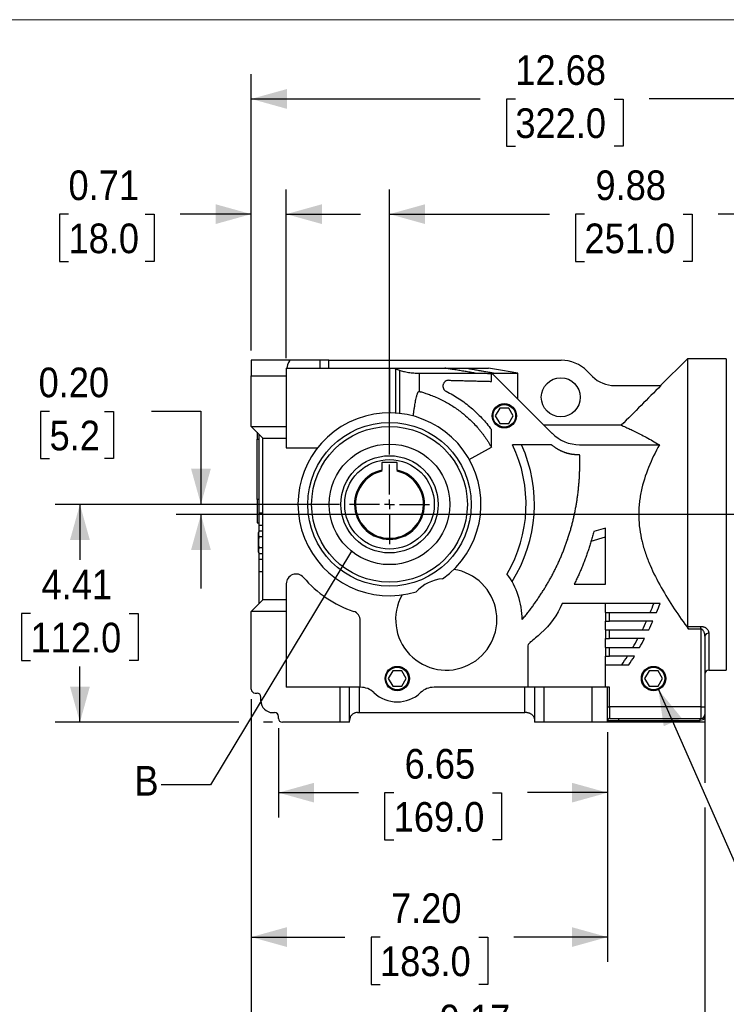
# Model space of a CAD drawing. Header units: inches. Extents: x 0 to 68, y 0 to 44.
# Tile 9 of 11: x 27.5 to 41.8, y 24.1 to 44. Entities that reach past the tile are written whole.
import ezdxf

# ---------------------------------------------------------------- set-up
doc = ezdxf.new("R2010")
doc.units = ezdxf.units.IN
doc.header["$LTSCALE"] = 4
doc.header["$MEASUREMENT"] = 0
doc.linetypes.add('SLD-Center', pattern=[0.75, 0.6, -0.05, 0.05, -0.05])
doc.linetypes.add('SLD-Solid', pattern=[0])
doc.layers.add('CENTER', color=40, linetype='SLD-Center')
doc.layers.add('SLD-DEFPOINTS', color=7, linetype='Continuous')
doc.layers.add('DIMENSIONS', color=140, linetype='SLD-Solid', lineweight=25)
doc.layers.add('TEXT', color=140, linetype='SLD-Solid', lineweight=25)
doc.styles.add('SLDTEXTSTYLE0', font='GOTHIC.TTF', dxfattribs={"width": 0.913})
doc.styles.get("Standard").update_dxf_attribs({"font": 'GOTHIC.TTF'})
doc.dimstyles.new('SLDDIMSTYLE1', dxfattribs={"dimtxt": 0.6, "dimasz": 0.72, "dimexe": 0, "dimexo": 0.0625, "dimgap": 0.15, "dimtad": 0, "dimtih": 1, "dimtoh": 1, "dimrnd": 1e-09, "dimzin": 12, "dimdsep": 46, "dimtxsty": 'SLDTEXTSTYLE0', "dimsah": 1, "dimcen": 0.09, "dimadec": 0, "dimazin": 3, "dimtfac": 1, "dimtofl": 0, "dimtmove": 0, "dimatfit": 3, "dimfxl": 0, "dimfrac": 2, "dimtolj": 1, "dimtzin": 12, "dimarcsym": 0})
doc.dimstyles.new('SLDDIMSTYLE3', dxfattribs={"dimtxt": 0.6, "dimasz": 0.72, "dimexe": 0, "dimexo": 0.0625, "dimgap": 0.15, "dimtad": 0, "dimtih": 1, "dimtoh": 1, "dimrnd": 1e-09, "dimzin": 0, "dimdsep": 46, "dimtxsty": 'SLDTEXTSTYLE0', "dimsah": 1, "dimcen": 0.09, "dimadec": 0, "dimazin": 0, "dimtfac": 1, "dimtmove": 0, "dimatfit": 0, "dimfxl": 0, "dimfrac": 2, "dimtolj": 1, "dimtzin": 12, "dimarcsym": 0})
doc.dimstyles.new('SLDDIMSTYLE4', dxfattribs={"dimtxt": 0.6, "dimasz": 0.72, "dimexe": 0, "dimexo": 0.0625, "dimgap": 0.15, "dimtad": 0, "dimtih": 1, "dimtoh": 1, "dimrnd": 1e-09, "dimzin": 4, "dimdsep": 46, "dimtxsty": 'SLDTEXTSTYLE0', "dimsah": 1, "dimcen": 0.09, "dimadec": 0, "dimazin": 1, "dimtfac": 1, "dimtofl": 0, "dimtmove": 0, "dimatfit": 3, "dimfxl": 0, "dimfrac": 2, "dimtolj": 1, "dimtzin": 12, "dimarcsym": 0})
doc.dimstyles.new('SLDDIMSTYLE5', dxfattribs={"dimtxt": 0.6, "dimasz": 0.72, "dimexe": 0, "dimexo": 0.0625, "dimgap": 0.15, "dimtad": 0, "dimtih": 1, "dimtoh": 1, "dimrnd": 1e-09, "dimdsep": 46, "dimtxsty": 'SLDTEXTSTYLE0', "dimsah": 1, "dimcen": 0.09, "dimadec": 0, "dimazin": 2, "dimtfac": 1, "dimtmove": 0, "dimatfit": 0, "dimfxl": 0, "dimfrac": 2, "dimtolj": 1, "dimtzin": 12, "dimarcsym": 0})
doc.dimstyles.new('SLDDIMSTYLE6', dxfattribs={"dimtxt": 0.6, "dimasz": 0.72, "dimexe": 0, "dimexo": 0.0625, "dimgap": 0.15, "dimtad": 0, "dimtih": 1, "dimtoh": 1, "dimrnd": 1e-09, "dimzin": 12, "dimdsep": 46, "dimtxsty": 'SLDTEXTSTYLE0', "dimsah": 1, "dimcen": 0, "dimadec": 0, "dimazin": 3, "dimtfac": 1, "dimtofl": 0, "dimtmove": 0, "dimatfit": 3, "dimfxl": 0, "dimfrac": 2, "dimtolj": 1, "dimtzin": 12, "dimarcsym": 0})
doc.dimstyles.new('SLDDIMSTYLE7', dxfattribs={"dimtxt": 0.18, "dimasz": 0.72, "dimexe": 0, "dimexo": 0.0625, "dimgap": 0, "dimtad": 0, "dimtih": 1, "dimtoh": 1, "dimdec": 0, "dimrnd": 1e-09, "dimzin": 0, "dimdsep": 46, "dimtxsty": 'Standard', "dimblk1": 'NONE', "dimblk2": 'NONE', "dimsah": 1, "dimcen": 0.09, "dimadec": 0, "dimazin": 0, "dimtfac": 0.72, "dimtdec": 0, "dimtofl": 0, "dimtmove": 0, "dimatfit": 3, "dimldrblk": 'NONE', "dimfxl": 0, "dimfrac": 2, "dimtolj": 1, "dimtzin": 0, "dimarcsym": 0})

# ---------------------------------------------------------------- blocks, each defined once
blk = doc.blocks.new('Block2')
at = {"color": 7, "linetype": 'SLD-Solid', "lineweight": 18}
blk.add_line((68, 44), (0, 44), dxfattribs=at)
blk = doc.blocks.new('_D_7')
at = {"layer": 'DIMENSIONS'}
for p, q in [((33.991, 34.197), (28.239, 34.197)), ((28.739, 34.197), (28.739, 33.072)), ((27.741, 31.988), (27.558, 31.988)), ((27.558, 31.988), (27.558, 31.036)), ((29.736, 31.988), (29.919, 31.988)), ((29.919, 31.988), (29.919, 31.036)), ((27.558, 31.036), (27.741, 31.036)), ((28.739, 29.788), (28.739, 30.914)), ((29.919, 31.036), (29.736, 31.036)), ((31.953, 29.788), (28.239, 29.788)), ((32.633, 29.788), (32.453, 29.788))]:
    blk.add_line(p, q, dxfattribs=at)
for points in [[(28.739, 34.197), (28.539, 33.477), (28.939, 33.477)], [(28.739, 29.788), (28.939, 30.508), (28.539, 30.508)]]:
    blk.add_solid(points, dxfattribs=at)
at = {"layer": 'DIMENSIONS', "char_height": 0.6, "attachment_point": 1, "style": 'SLDTEXTSTYLE0'}
for s, insert in [('4.41', (27.963, 32.876)), ('112.0', (27.741, 31.802))]:
    blk.add_mtext(s, dxfattribs=dict(at, insert=insert))
blk = doc.blocks.new('_D_8')
at = {"layer": 'DIMENSIONS'}
for p, q in [((28.125, 36.075), (27.942, 36.075)), ((27.942, 36.075), (27.942, 35.122)), ((29.233, 36.075), (29.416, 36.075)), ((29.416, 36.075), (29.416, 35.122)), ((30.186, 36.08), (31.186, 36.08)), ((31.186, 36.08), (31.186, 34.197)), ((27.942, 35.122), (28.125, 35.122)), ((29.416, 35.122), (29.233, 35.122)), ((33.991, 34.197), (30.686, 34.197)), ((43.129, 33.993), (30.686, 33.993)), ((31.186, 33.993), (31.186, 32.493))]:
    blk.add_line(p, q, dxfattribs=at)
for points in [[(31.186, 34.197), (31.386, 34.917), (30.986, 34.917)], [(31.186, 33.993), (30.986, 33.273), (31.386, 33.273)]]:
    blk.add_solid(points, dxfattribs=at)
at = {"layer": 'DIMENSIONS', "char_height": 0.6, "attachment_point": 1, "style": 'SLDTEXTSTYLE0'}
for s, insert in [('0.20', (27.903, 36.963)), ('5.2', (28.125, 35.889))]:
    blk.add_mtext(s, dxfattribs=dict(at, insert=insert))
blk = doc.blocks.new('_D_9')
at = {"layer": 'DIMENSIONS'}
for p, q in [((32.755, 29.667), (32.755, 27.865)), ((39.408, 29.588), (39.408, 27.865)), ((32.755, 28.365), (34.375, 28.365)), ((35.084, 28.361), (34.901, 28.361)), ((34.901, 28.361), (34.901, 27.408)), ((37.079, 28.361), (37.262, 28.361)), ((37.262, 28.361), (37.262, 27.408)), ((39.408, 28.365), (37.788, 28.365)), ((34.901, 27.408), (35.084, 27.408)), ((37.262, 27.408), (37.079, 27.408))]:
    blk.add_line(p, q, dxfattribs=at)
for points in [[(32.755, 28.365), (33.475, 28.165), (33.475, 28.565)], [(39.408, 28.365), (38.688, 28.565), (38.688, 28.165)]]:
    blk.add_solid(points, dxfattribs=at)
at = {"layer": 'DIMENSIONS', "char_height": 0.6, "attachment_point": 1, "style": 'SLDTEXTSTYLE0'}
for s, insert in [('6.65', (35.305, 29.249)), ('169.0', (35.084, 28.175))]:
    blk.add_mtext(s, dxfattribs=dict(at, insert=insert))
blk = doc.blocks.new('_D_10')
at = {"layer": 'DIMENSIONS'}
for p, q in [((32.203, 30.257), (32.203, 24.944)), ((39.408, 29.588), (39.408, 24.944)), ((32.203, 25.444), (34.099, 25.444)), ((34.808, 25.44), (34.625, 25.44)), ((34.625, 25.44), (34.625, 24.487)), ((36.803, 25.44), (36.986, 25.44)), ((36.986, 25.44), (36.986, 24.487)), ((39.408, 25.444), (37.512, 25.444)), ((34.625, 24.487), (34.808, 24.487)), ((36.986, 24.487), (36.803, 24.487))]:
    blk.add_line(p, q, dxfattribs=at)
for points in [[(32.203, 25.444), (32.923, 25.244), (32.923, 25.644)], [(39.408, 25.444), (38.688, 25.644), (38.688, 25.244)]]:
    blk.add_solid(points, dxfattribs=at)
at = {"layer": 'DIMENSIONS', "char_height": 0.6, "attachment_point": 1, "style": 'SLDTEXTSTYLE0'}
for s, insert in [('7.20', (35.03, 26.328)), ('183.0', (34.808, 25.254))]:
    blk.add_mtext(s, dxfattribs=dict(at, insert=insert))
blk = doc.blocks.new('_D_11')
at = {"layer": 'DIMENSIONS'}
for p, q in [((32.203, 30.257), (32.203, 22.693)), ((41.377, 29.903), (41.377, 28.566)), ((41.377, 28.066), (41.377, 22.693)), ((32.203, 23.193), (35.083, 23.193)), ((35.792, 23.189), (35.61, 23.189)), ((35.61, 23.189), (35.61, 22.236)), ((37.787, 23.189), (37.97, 23.189)), ((37.97, 23.189), (37.97, 22.236)), ((41.377, 23.193), (38.496, 23.193)), ((35.61, 22.236), (35.792, 22.236)), ((37.97, 22.236), (37.787, 22.236))]:
    blk.add_line(p, q, dxfattribs=at)
for points in [[(32.203, 23.193), (32.923, 22.993), (32.923, 23.393)], [(41.377, 23.193), (40.657, 23.393), (40.657, 22.993)]]:
    blk.add_solid(points, dxfattribs=at)
at = {"layer": 'DIMENSIONS', "char_height": 0.6, "attachment_point": 1, "style": 'SLDTEXTSTYLE0'}
for s, insert in [('9.17', (36.014, 24.077)), ('233.0', (35.792, 23.003))]:
    blk.add_mtext(s, dxfattribs=dict(at, insert=insert))
blk = doc.blocks.new('_D_13')
at = {"layer": 'DIMENSIONS'}
for p, q in [((34.999, 35.205), (34.999, 40.567)), ((44.881, 38.502), (44.881, 40.567)), ((34.999, 40.067), (38.233, 40.067)), ((38.942, 40.063), (38.759, 40.063)), ((38.759, 40.063), (38.759, 39.11)), ((40.937, 40.063), (41.12, 40.063)), ((41.12, 40.063), (41.12, 39.11)), ((44.881, 40.067), (41.646, 40.067)), ((38.759, 39.11), (38.942, 39.11)), ((41.12, 39.11), (40.937, 39.11))]:
    blk.add_line(p, q, dxfattribs=at)
for points in [[(34.999, 40.067), (35.719, 39.867), (35.719, 40.267)], [(44.881, 40.067), (44.161, 40.267), (44.161, 39.867)]]:
    blk.add_solid(points, dxfattribs=at)
at = {"layer": 'DIMENSIONS', "char_height": 0.6, "attachment_point": 1, "style": 'SLDTEXTSTYLE0'}
for s, insert in [('9.88', (39.164, 40.951)), ('251.0', (38.942, 39.877))]:
    blk.add_mtext(s, dxfattribs=dict(at, insert=insert))
blk = doc.blocks.new('_D_14')
at = {"layer": 'DIMENSIONS'}
for p, q in [((32.203, 37.311), (32.203, 42.897)), ((44.881, 38.693), (44.881, 42.897)), ((32.203, 42.397), (36.835, 42.397)), ((37.544, 42.393), (37.362, 42.393)), ((37.362, 42.393), (37.362, 41.44)), ((39.539, 42.393), (39.722, 42.393)), ((39.722, 42.393), (39.722, 41.44)), ((44.881, 42.397), (40.248, 42.397)), ((37.362, 41.44), (37.544, 41.44)), ((39.722, 41.44), (39.539, 41.44))]:
    blk.add_line(p, q, dxfattribs=at)
for points in [[(32.203, 42.397), (32.923, 42.197), (32.923, 42.597)], [(44.881, 42.397), (44.161, 42.597), (44.161, 42.197)]]:
    blk.add_solid(points, dxfattribs=at)
at = {"layer": 'DIMENSIONS', "char_height": 0.6, "attachment_point": 1, "style": 'SLDTEXTSTYLE0'}
for s, insert in [('12.68', (37.544, 43.281)), ('322.0', (37.544, 42.207))]:
    blk.add_mtext(s, dxfattribs=dict(at, insert=insert))
blk = doc.blocks.new('_D_15')
at = {"layer": 'DIMENSIONS'}
for p, q in [((32.203, 37.311), (32.203, 40.567)), ((32.912, 37.153), (32.912, 40.567)), ((28.508, 40.063), (28.325, 40.063)), ((28.325, 40.063), (28.325, 39.11)), ((30.059, 40.063), (30.242, 40.063)), ((30.242, 40.063), (30.242, 39.11)), ((32.203, 40.067), (30.768, 40.067)), ((32.912, 40.067), (34.412, 40.067)), ((28.325, 39.11), (28.508, 39.11)), ((30.242, 39.11), (30.059, 39.11))]:
    blk.add_line(p, q, dxfattribs=at)
for points in [[(32.203, 40.067), (31.483, 40.267), (31.483, 39.867)], [(32.912, 40.067), (33.632, 39.867), (33.632, 40.267)]]:
    blk.add_solid(points, dxfattribs=at)
at = {"layer": 'DIMENSIONS', "char_height": 0.6, "attachment_point": 1, "style": 'SLDTEXTSTYLE0'}
for s, insert in [('0.71', (28.508, 40.951)), ('18.0', (28.508, 39.877))]:
    blk.add_mtext(s, dxfattribs=dict(at, insert=insert))
blk = doc.blocks.new('_D_17')
at = {"layer": 'DIMENSIONS'}
for p, q in [((40.437, 30.449), (42.641, 25.444)), ((42.641, 25.444), (43.516, 25.444))]:
    blk.add_line(p, q, dxfattribs=at)
blk.add_solid([(40.437, 30.449), (40.544, 29.709), (40.91, 29.87)], dxfattribs=at)
at = {"layer": 'DIMENSIONS', "char_height": 0.6, "attachment_point": 1, "style": 'SLDTEXTSTYLE0'}
for s, insert in [('PT1/4', (43.766, 26.211)), ('X9', (44.326, 25.258))]:
    blk.add_mtext(s, dxfattribs=dict(at, insert=insert))
blk = doc.blocks.new('SW_CENTERMARKSYMBOL_4')
at = {"layer": 'CENTER', "color": 0}
for p, q in [((0, 0.2), (0, 0.808)), ((-0.2, 0), (-0.808, 0)), ((0, 0), (-0.1, 0)), ((0, 0), (0, 0.1)), ((0, 0), (0, -0.1)), ((0, 0), (0.1, 0)), ((0.2, 0), (0.808, 0)), ((0, -0.2), (0, -0.808))]:
    blk.add_line(p, q, dxfattribs=at)
blk = doc.blocks.new('_NONE')

msp = doc.modelspace()

# ---------------------------------------------------------------- linework, layer by layer
for p, q in [((32.999, 37.111), (32.203, 37.111)), ((32.203, 37.111), (32.203, 36.796)), ((33.588, 37.111), (32.999, 37.111)), ((33.588, 37.111), (33.588, 36.953)), ((33.775, 37.111), (33.588, 37.111)), ((33.775, 36.953), (33.775, 37.111)), ((33.775, 37.111), (38.468, 37.111)), ((41.022, 37.142), (40.479, 36.599)), ((41.81, 37.142), (41.022, 37.142)), ((41.022, 37.142), (41.022, 31.728)), ((41.81, 37.142), (41.81, 33.993)), ((32.912, 36.953), (32.924, 36.953)), ((32.912, 36.953), (32.912, 36.796)), ((32.924, 36.953), (33.156, 36.953)), ((33.156, 36.953), (34.999, 36.953)), ((34.999, 36.953), (34.999, 36.048)), ((34.999, 36.953), (35.088, 36.953)), ((35.124, 36.044), (35.124, 36.938)), ((35.198, 36.911), (35.198, 36.037)), ((35.603, 36.481), (35.603, 36.851)), ((37.592, 36.329), (37.592, 36.849)), ((38.997, 36.892), (39.105, 36.783)), ((32.203, 35.772), (32.203, 36.796)), ((32.203, 36.796), (32.912, 36.796)), ((32.912, 36.796), (32.912, 35.772)), ((37.059, 36.684), (37.059, 36.841)), ((37.083, 36.837), (38.288, 35.633)), ((39.551, 36.599), (40.486, 36.599)), ((37.23, 36.145), (37.139, 35.988)), ((37.412, 36.145), (37.23, 36.145)), ((37.503, 35.988), (37.412, 36.145)), ((37.139, 35.988), (37.23, 35.831)), ((37.412, 35.831), (37.503, 35.988)), ((32.203, 35.772), (32.912, 35.772)), ((32.44, 35.536), (32.203, 35.772)), ((32.321, 35.654), (32.321, 35.516)), ((32.912, 35.772), (32.912, 35.536)), ((37.059, 35.352), (37.059, 35.71)), ((37.23, 35.831), (37.412, 35.831)), ((39.687, 35.796), (38.124, 35.796)), ((32.321, 35.516), (32.361, 35.516)), ((32.321, 34.296), (32.321, 35.516)), ((32.361, 34.021), (32.361, 35.615)), ((32.44, 35.536), (32.912, 35.536)), ((32.44, 32.268), (32.44, 35.536)), ((32.912, 35.536), (32.912, 35.339)), ((32.912, 35.339), (33.542, 35.339)), ((36.613, 35.102), (37.059, 35.352)), ((38.275, 35.402), (37.484, 35.402)), ((38.844, 35.402), (40.456, 35.402)), ((35.155, 35.041), (34.842, 35.041)), ((34.842, 35.041), (34.842, 34.888)), ((35.155, 34.888), (35.155, 35.041)), ((32.361, 34.296), (32.321, 34.296)), ((32.321, 34.296), (32.321, 33.823)), ((32.44, 34.021), (32.361, 34.021)), ((32.361, 33.771), (32.361, 34.021)), ((41.81, 33.993), (41.81, 30.843)), ((32.321, 33.823), (32.361, 33.823)), ((32.361, 33.655), (32.361, 33.771)), ((32.44, 33.771), (32.361, 33.771)), ((39.369, 33.715), (39.128, 33.645)), ((39.369, 32.583), (39.369, 33.715)), ((32.362, 33.657), (32.346, 33.623)), ((32.346, 33.623), (32.346, 33.236)), ((32.44, 33.657), (32.362, 33.657)), ((32.44, 33.541), (32.362, 33.541)), ((39.076, 33.454), (39.369, 33.539)), ((32.44, 33.314), (32.362, 33.314)), ((32.346, 33.236), (32.362, 33.202)), ((32.361, 33.089), (32.361, 33.205)), ((32.361, 32.839), (32.361, 33.089)), ((32.361, 33.089), (32.44, 33.089)), ((32.362, 33.202), (32.44, 33.202)), ((32.361, 32.19), (32.361, 32.839)), ((32.361, 32.839), (32.44, 32.839)), ((32.912, 32.591), (32.912, 32.268)), ((38.734, 32.583), (39.369, 32.583)), ((32.44, 32.268), (32.203, 32.032)), ((32.912, 32.268), (32.44, 32.268)), ((32.912, 32.268), (32.912, 32.032)), ((40.469, 32.19), (38.49, 32.19)), ((39.369, 32.012), (39.369, 32.19)), ((32.203, 30.457), (32.203, 32.032)), ((32.912, 32.032), (32.203, 32.032)), ((32.912, 32.032), (32.912, 30.497)), ((39.369, 32.012), (39.447, 32.012)), ((39.369, 32.012), (39.369, 31.835)), ((39.447, 31.835), (39.447, 32.012)), ((39.447, 32.012), (40.4, 32.012)), ((34.408, 30.497), (34.408, 31.845)), ((39.369, 31.835), (39.447, 31.835)), ((39.369, 31.658), (39.369, 31.835)), ((40.325, 31.835), (39.447, 31.835)), ((41.022, 31.728), (41.298, 31.728)), ((41.298, 31.672), (41.047, 31.672)), ((41.298, 31.672), (41.298, 31.728)), ((41.298, 31.672), (41.298, 30.103)), ((39.369, 31.658), (39.447, 31.658)), ((39.369, 31.658), (39.369, 31.481)), ((39.369, 31.481), (39.447, 31.481)), ((39.369, 31.304), (39.369, 31.481)), ((39.447, 31.481), (39.447, 31.658)), ((39.447, 31.658), (40.243, 31.658)), ((40.154, 31.481), (39.447, 31.481)), ((41.377, 31.529), (41.377, 30.103)), ((41.455, 31.589), (41.455, 30.843)), ((37.794, 31.31), (37.794, 30.497)), ((39.369, 31.304), (39.447, 31.304)), ((39.369, 31.304), (39.369, 31.127)), ((39.447, 31.127), (39.447, 31.304)), ((39.447, 31.304), (40.056, 31.304)), ((39.369, 31.127), (39.447, 31.127)), ((39.369, 30.949), (39.369, 31.127)), ((39.951, 31.127), (39.447, 31.127)), ((39.369, 30.497), (39.369, 30.949)), ((39.369, 30.949), (39.836, 30.949)), ((35.065, 30.831), (34.974, 30.674)), ((34.974, 30.674), (35.065, 30.516)), ((35.247, 30.831), (35.065, 30.831)), ((35.338, 30.674), (35.247, 30.831)), ((35.247, 30.516), (35.338, 30.674)), ((40.247, 30.831), (40.156, 30.674)), ((40.156, 30.674), (40.247, 30.516)), ((40.429, 30.831), (40.247, 30.831)), ((40.52, 30.674), (40.429, 30.831)), ((40.429, 30.516), (40.52, 30.674)), ((41.455, 30.843), (41.81, 30.843)), ((33.995, 30.497), (32.912, 30.497)), ((33.995, 30.497), (33.995, 29.788)), ((34.192, 30.497), (33.995, 30.497)), ((34.192, 29.788), (34.192, 30.497)), ((34.388, 30.497), (34.192, 30.497)), ((34.388, 30.497), (34.388, 29.985)), ((34.413, 30.497), (34.388, 30.497)), ((35.065, 30.516), (35.247, 30.516)), ((37.735, 30.497), (35.899, 30.497)), ((37.735, 29.985), (37.735, 30.497)), ((37.932, 30.497), (37.735, 30.497)), ((37.932, 30.497), (37.932, 29.788)), ((38.129, 30.497), (37.932, 30.497)), ((38.129, 29.788), (38.129, 30.497)), ((39.093, 30.497), (38.129, 30.497)), ((39.093, 30.497), (39.093, 29.788)), ((39.408, 30.497), (39.093, 30.497)), ((39.408, 29.788), (39.408, 30.497)), ((39.447, 30.497), (39.408, 30.497)), ((39.447, 30.103), (39.447, 30.497)), ((40.247, 30.516), (40.429, 30.516)), ((32.282, 30.379), (32.321, 30.379)), ((32.4, 30.221), (32.4, 30.3)), ((39.408, 30.103), (39.447, 30.103)), ((39.447, 30.103), (39.447, 29.867)), ((41.298, 30.103), (39.447, 30.103)), ((41.298, 30.103), (41.377, 30.103)), ((41.298, 30.103), (41.298, 29.867)), ((32.636, 29.985), (32.676, 29.985)), ((32.755, 29.867), (32.755, 29.906)), ((34.349, 29.985), (34.388, 29.985)), ((34.388, 29.985), (37.735, 29.985)), ((37.774, 29.985), (37.735, 29.985)), ((41.377, 29.876), (41.377, 29.788)), ((33.995, 29.788), (32.833, 29.788)), ((34.192, 29.788), (33.995, 29.788)), ((38.129, 29.788), (37.932, 29.788)), ((39.093, 29.788), (38.129, 29.788)), ((39.408, 29.788), (39.093, 29.788)), ((39.408, 29.827), (39.635, 29.827)), ((39.635, 29.788), (39.408, 29.788)), ((39.447, 29.867), (41.298, 29.867)), ((39.635, 29.788), (39.635, 29.827)), ((39.635, 29.827), (41.281, 29.827)), ((41.377, 29.788), (39.635, 29.788))]:
    msp.add_line(p, q)
at = {"flags": 128}
for points in [[(36.545, 36.953), (36.546, 36.953), (36.547, 36.953)], [(37.592, 36.849), (37.44, 36.876), (37.287, 36.903), (37.001, 36.953)], [(39.635, 29.827), (39.636, 29.835), (39.637, 29.842), (39.638, 29.849), (39.64, 29.855), (39.643, 29.86), (39.646, 29.864), (39.649, 29.866), (39.652, 29.867)], [(41.281, 29.827), (41.282, 29.835), (41.282, 29.842), (41.284, 29.849), (41.286, 29.855), (41.289, 29.86), (41.291, 29.864), (41.295, 29.866), (41.298, 29.867)]]:
    msp.add_lwpolyline(points, dxfattribs=at)
for centre, radius in [((38.463, 36.363), 0.394), ((37.321, 35.988), 0.246), ((37.321, 35.988), 0.245), ((37.321, 35.988), 0.228), ((34.999, 34.197), 1.654), ((34.999, 34.197), 1.575), ((34.999, 34.197), 0.984), ((35.156, 30.674), 0.246), ((35.156, 30.674), 0.245), ((35.156, 30.674), 0.228), ((40.338, 30.674), 0.246), ((40.338, 30.674), 0.245), ((40.338, 30.674), 0.228)]:
    msp.add_circle(centre, radius)
for centre, radius, start, end in [((38.468, 36.363), 0.748, 45, 90), ((39.551, 37.229), 0.63, 225, 270), ((34.999, 34.197), 1.85, 305.4557, 287.0192), ((38.844, 36.19), 0.787, 225, 270), ((34.999, 34.197), 2.762, 329.3521, 25.8644), ((34.999, 34.197), 2.93, 327.7603, 24.2743), ((34.999, 34.197), 0.708, 102.7503, 77.2497), ((34.999, 34.197), 0.687, 103.1366, 76.8634), ((36.147, 31.867), 1.024, 150.9045, 81.5704), ((33.109, 32.591), 0.197, 40.3676, 180), ((34.999, 34.197), 2.283, 220.3676, 251.4906), ((36.147, 31.867), 0.827, 95.2274, 137.2475), ((36.147, 31.867), 1.535, 360, 36.9439), ((34.999, 34.197), 5.709, 337.496, 339.4078), ((34.999, 34.197), 5.827, 337.9763, 339.8435), ((34.211, 31.845), 0.197, 0, 71.4906), ((34.999, 34.197), 5.709, 333.5885, 335.5574), ((34.999, 34.197), 5.827, 334.1639, 336.0842), ((34.999, 34.197), 5.709, 329.5436, 331.5854), ((34.999, 34.197), 5.827, 330.2242, 332.2119), ((41.447, 31.519), 0.0713, 83.3802, 171.3104), ((37.912, 31.31), 0.118, 127.44, 180), ((34.999, 34.197), 5.709, 325.323, 327.4581), ((34.999, 34.197), 5.827, 326.1227, 328.1962), ((41.455, 30.764), 0.0787, 90, 180), ((34.413, 30.103), 0.394, 46.6582, 90), ((35.899, 30.103), 0.394, 90, 133.3418), ((32.282, 30.457), 0.0787, 180, 270), ((32.321, 30.3), 0.0787, 0, 90), ((35.156, 30.89), 0.689, 226.6582, 313.3418), ((32.636, 30.221), 0.236, 180, 270), ((32.676, 29.906), 0.0787, 0, 90), ((41.298, 29.945), 0.0787, 270, 0), ((32.833, 29.867), 0.0787, 180, 270), ((39.447, 29.827), 0.0394, 90, 180)]:
    msp.add_arc(centre, radius, start, end)
msp.add_ellipse((32.999, 36.796), major_axis=(0, 0.315), ratio=0.275862, start_param=0, end_param=1.047198)
for points in [[(35.088, 36.953), (35.099, 36.948), (35.111, 36.943), (35.124, 36.938)], [(35.124, 36.938), (35.148, 36.929), (35.173, 36.92), (35.198, 36.911)], [(36.732, 36.851), (36.842, 36.851), (36.951, 36.848), (37.059, 36.841)], [(37.077, 36.844), (37.099, 36.847), (37.121, 36.849), (37.142, 36.849)], [(37.059, 36.841), (37.067, 36.84), (37.075, 36.838), (37.083, 36.837)], [(40.486, 36.599), (40.22, 36.332), (39.953, 36.064), (39.687, 35.796)], [(34.842, 34.867), (34.842, 34.874), (34.842, 34.881), (34.842, 34.888)], [(35.155, 34.888), (35.155, 34.881), (35.155, 34.874), (35.155, 34.867)]]:
    msp.add_open_spline(points, degree=3)
for points, knots in [([(35.088, 36.953), (35.262, 36.953), (35.435, 36.953), (35.693, 36.953), (35.78, 36.953), (35.951, 36.953), (36.036, 36.953), (36.121, 36.953)], [0, 0, 0, 0, 0.5, 0.5, 0.75, 0.75, 1, 1, 1, 1]), ([(35.198, 36.911), (35.223, 36.902), (35.251, 36.894), (35.297, 36.882), (35.313, 36.879), (35.346, 36.873), (35.363, 36.87), (35.398, 36.864), (35.416, 36.862), (35.452, 36.858), (35.471, 36.856), (35.528, 36.852), (35.565, 36.851), (35.603, 36.851)], [0, 0, 0, 0, 0.25, 0.25, 0.375, 0.375, 0.5, 0.5, 0.625, 0.625, 0.75, 0.75, 1, 1, 1, 1]), ([(35.603, 36.851), (35.795, 36.851), (35.985, 36.851), (36.267, 36.851), (36.361, 36.851), (36.547, 36.851), (36.64, 36.851), (36.732, 36.851)], [0, 0, 0, 0, 0.5, 0.5, 0.75, 0.75, 1, 1, 1, 1]), ([(36.732, 36.851), (36.714, 36.854), (36.68, 36.86), (36.628, 36.868), (36.577, 36.877), (36.526, 36.885), (36.475, 36.894), (36.406, 36.905), (36.338, 36.916), (36.262, 36.929), (36.196, 36.941), (36.146, 36.949), (36.121, 36.953)], [0, 0, 0, 0, 0.084132, 0.167952, 0.251455, 0.334638, 0.417503, 0.500054, 0.674328, 0.750033, 0.877642, 1, 1, 1, 1]), ([(36.121, 36.953), (36.162, 36.953), (36.203, 36.953), (36.282, 36.953), (36.322, 36.953), (36.377, 36.953), (36.396, 36.953), (36.431, 36.953), (36.448, 36.953), (36.48, 36.953), (36.495, 36.953), (36.523, 36.953), (36.535, 36.953), (36.545, 36.953)], [0, 0, 0, 0, 0.25, 0.25, 0.5, 0.5, 0.625, 0.625, 0.75, 0.75, 0.875, 0.875, 1, 1, 1, 1]), ([(36.545, 36.953), (36.545, 36.953), (36.545, 36.953), (36.552, 36.953), (36.559, 36.953), (36.572, 36.953), (36.578, 36.953), (36.598, 36.953), (36.61, 36.953), (36.635, 36.953), (36.647, 36.953), (36.682, 36.953), (36.704, 36.953), (36.747, 36.953), (36.767, 36.953), (36.823, 36.953), (36.856, 36.953), (36.911, 36.953), (36.934, 36.953), (36.97, 36.953), (36.983, 36.953), (36.993, 36.953), (36.995, 36.953), (36.998, 36.953), (36.999, 36.953), (37.001, 36.953), (37.001, 36.953), (37.001, 36.953)], [0.05503324, 0.05503324, 0.05503324, 0.05503324, 0.05504666, 0.05504666, 0.05609096, 0.05609096, 0.05713527, 0.05713527, 0.05922387, 0.05922387, 0.06131248, 0.06131248, 0.06548969, 0.06548969, 0.06966689, 0.06966689, 0.07802131, 0.07802131, 0.08637573, 0.08637573, 0.09473015, 0.09473015, 0.09681876, 0.09681876, 0.09890736, 0.09890736, 0.09969731, 0.09969731, 0.09969731, 0.09969731]), ([(36.547, 36.953), (36.563, 36.95), (36.594, 36.945), (36.641, 36.936), (36.688, 36.928), (36.736, 36.92), (36.798, 36.909), (36.874, 36.895), (36.961, 36.88), (37.05, 36.865), (37.11, 36.855), (37.142, 36.849)], [0, 0, 0, 0, 0.078911, 0.158363, 0.238373, 0.318927, 0.400028, 0.554704, 0.7, 0.83953, 1, 1, 1, 1]), ([(37.142, 36.849), (37.213, 36.849), (37.276, 36.849), (37.359, 36.849), (37.384, 36.849), (37.43, 36.849), (37.451, 36.849), (37.489, 36.849), (37.505, 36.849), (37.534, 36.849), (37.546, 36.849), (37.577, 36.849), (37.588, 36.849), (37.592, 36.849)], [0, 0, 0, 0, 0.25, 0.25, 0.375, 0.375, 0.5, 0.5, 0.625, 0.625, 0.75, 0.75, 1, 1, 1, 1]), ([(36.201, 36.706), (36.187, 36.706), (36.174, 36.705), (36.149, 36.697), (36.137, 36.691), (36.116, 36.675), (36.107, 36.665), (36.096, 36.648), (36.093, 36.642), (36.087, 36.63), (36.085, 36.624), (36.081, 36.611), (36.08, 36.604), (36.079, 36.591), (36.079, 36.584), (36.081, 36.564), (36.085, 36.551), (36.096, 36.527), (36.103, 36.516), (36.122, 36.496), (36.133, 36.488), (36.145, 36.483)], [0, 0, 0, 0, 0.125, 0.125, 0.25, 0.25, 0.375, 0.375, 0.4375, 0.4375, 0.5, 0.5, 0.5625, 0.5625, 0.625, 0.625, 0.75, 0.75, 0.875, 0.875, 1, 1, 1, 1]), ([(36.201, 36.706), (36.217, 36.706), (36.249, 36.705), (36.297, 36.704), (36.345, 36.702), (36.394, 36.701), (36.442, 36.7), (36.49, 36.699), (36.537, 36.698), (36.585, 36.696), (36.633, 36.695), (36.681, 36.694), (36.728, 36.693), (36.776, 36.691), (36.823, 36.69), (36.871, 36.689), (36.918, 36.688), (36.965, 36.687), (37.012, 36.685), (37.044, 36.685), (37.059, 36.684)], [0, 0, 0, 0, 0.055223, 0.110466, 0.165734, 0.221028, 0.276354, 0.331714, 0.387112, 0.442552, 0.498036, 0.55357, 0.609155, 0.664796, 0.720495, 0.776258, 0.832086, 0.887983, 0.943954, 1, 1, 1, 1]), ([(37.077, 36.844), (37.078, 36.843), (37.08, 36.841), (37.082, 36.839), (37.083, 36.837)], [0, 0, 0, 0, 0.498907, 1, 1, 1, 1]), ([(35.479, 35.984), (35.482, 36.008), (35.488, 36.051), (35.498, 36.117), (35.508, 36.18), (35.519, 36.247), (35.53, 36.31), (35.542, 36.365), (35.553, 36.405), (35.562, 36.431), (35.57, 36.45), (35.576, 36.463), (35.582, 36.471), (35.587, 36.477), (35.592, 36.48), (35.598, 36.482), (35.602, 36.481), (35.603, 36.481)], [0, 0, 0, 0, 0.133444, 0.24983, 0.383582, 0.499648, 0.637362, 0.749283, 0.818109, 0.87435, 0.908801, 0.936909, 0.95359, 0.967583, 0.979384, 0.989807, 1, 1, 1, 1]), ([(35.603, 36.481), (35.609, 36.479), (35.63, 36.474), (35.675, 36.461), (35.745, 36.439), (35.836, 36.407), (35.941, 36.365), (36.085, 36.298), (36.258, 36.2), (36.408, 36.096), (36.53, 35.997), (36.616, 35.921), (36.71, 35.827), (36.775, 35.755), (36.827, 35.694), (36.863, 35.648), (36.899, 35.602), (36.933, 35.554), (36.967, 35.505), (36.999, 35.454), (37.03, 35.403), (37.05, 35.369), (37.059, 35.352)], [0, 0, 0, 0, 0.009799, 0.033891, 0.072612, 0.125109, 0.186508, 0.250016, 0.376071, 0.500785, 0.539706, 0.625744, 0.683199, 0.751291, 0.780845, 0.810806, 0.843507, 0.874512, 0.904894, 0.937704, 0.969405, 1, 1, 1, 1]), ([(36.145, 36.483), (36.236, 36.437), (36.323, 36.386), (36.491, 36.276), (36.571, 36.216), (36.686, 36.119), (36.723, 36.085), (36.797, 36.015), (36.832, 35.98), (36.935, 35.869), (36.999, 35.792), (37.059, 35.71)], [0, 0, 0, 0, 0.25, 0.25, 0.5, 0.5, 0.625, 0.625, 0.75, 0.75, 1, 1, 1, 1]), ([(39.687, 35.796), (39.701, 35.79), (39.734, 35.776), (39.804, 35.745), (39.831, 35.733), (39.876, 35.712), (39.892, 35.704), (39.925, 35.689), (39.942, 35.681), (40.029, 35.638), (40.108, 35.598), (40.275, 35.508), (40.364, 35.458), (40.456, 35.402)], [0, 0, 0, 0, 0.25, 0.25, 0.375, 0.375, 0.4375, 0.4375, 0.5, 0.5, 0.75, 0.75, 1, 1, 1, 1]), ([(38.844, 35.199), (38.839, 35.199), (38.827, 35.198), (38.809, 35.198), (38.791, 35.198), (38.773, 35.199), (38.756, 35.2), (38.739, 35.202), (38.721, 35.203), (38.704, 35.206), (38.687, 35.208), (38.67, 35.211), (38.653, 35.214), (38.636, 35.218), (38.619, 35.222), (38.603, 35.226), (38.586, 35.231), (38.57, 35.236), (38.553, 35.241), (38.537, 35.247), (38.521, 35.253), (38.505, 35.26), (38.489, 35.267), (38.473, 35.274), (38.457, 35.282), (38.441, 35.29), (38.426, 35.298), (38.41, 35.307), (38.395, 35.316), (38.379, 35.325), (38.364, 35.335), (38.349, 35.346), (38.334, 35.356), (38.319, 35.367), (38.304, 35.378), (38.29, 35.39), (38.28, 35.398), (38.275, 35.402)], [0, 0, 0, 0, 0.028926, 0.057689, 0.086301, 0.114773, 0.14312, 0.171353, 0.199485, 0.227529, 0.255499, 0.283408, 0.311269, 0.339095, 0.366901, 0.394699, 0.422503, 0.450327, 0.478184, 0.506088, 0.534051, 0.562088, 0.59021, 0.618433, 0.646767, 0.675227, 0.703825, 0.732572, 0.761482, 0.790566, 0.819837, 0.849305, 0.878982, 0.908879, 0.939008, 0.969378, 1, 1, 1, 1]), ([(40.456, 35.402), (40.375, 35.253), (40.301, 35.101), (40.175, 34.787), (40.123, 34.627), (40.079, 34.418), (40.071, 34.376), (40.058, 34.291), (40.053, 34.249), (40.044, 34.164), (40.041, 34.121), (40.038, 34.036), (40.038, 33.993), (40.042, 33.78), (40.065, 33.613), (40.115, 33.407), (40.126, 33.366), (40.15, 33.285), (40.163, 33.244), (40.205, 33.123), (40.236, 33.044), (40.335, 32.811), (40.412, 32.662), (40.576, 32.369), (40.665, 32.227), (40.85, 31.946), (40.947, 31.808), (41.047, 31.672)], [0, 0, 0, 0, 0.125, 0.125, 0.25, 0.25, 0.28125, 0.28125, 0.3125, 0.3125, 0.34375, 0.34375, 0.375, 0.375, 0.5, 0.5, 0.53125, 0.53125, 0.5625, 0.5625, 0.625, 0.625, 0.75, 0.75, 0.875, 0.875, 1, 1, 1, 1]), ([(34.999, 33.292), (34.758, 33.292), (34.528, 33.387), (34.189, 33.727), (34.093, 33.957), (34.093, 34.438), (34.189, 34.668), (34.528, 35.008), (34.758, 35.103), (34.999, 35.103)], [0, 0, 0, 0, 0.25, 0.25, 0.5, 0.5, 0.75, 0.75, 1, 1, 1, 1]), ([(34.999, 35.103), (35.239, 35.103), (35.469, 35.008), (35.809, 34.668), (35.904, 34.438), (35.904, 33.957), (35.809, 33.727), (35.469, 33.387), (35.239, 33.292), (34.999, 33.292)], [0, 0, 0, 0, 0.25, 0.25, 0.5, 0.5, 0.75, 0.75, 1, 1, 1, 1]), ([(37.683, 31.867), (37.692, 31.878), (37.711, 31.901), (37.739, 31.936), (37.767, 31.971), (37.794, 32.006), (37.822, 32.041), (37.848, 32.076), (37.875, 32.111), (37.901, 32.147), (37.926, 32.182), (37.952, 32.218), (37.976, 32.253), (38.001, 32.289), (38.025, 32.325), (38.049, 32.361), (38.073, 32.397), (38.096, 32.434), (38.119, 32.47), (38.141, 32.506), (38.163, 32.543), (38.185, 32.58), (38.206, 32.616), (38.227, 32.653), (38.248, 32.69), (38.269, 32.727), (38.289, 32.765), (38.308, 32.802), (38.328, 32.839), (38.346, 32.877), (38.365, 32.915), (38.383, 32.952), (38.401, 32.99), (38.419, 33.028), (38.436, 33.066), (38.453, 33.105), (38.469, 33.143), (38.485, 33.181), (38.501, 33.22), (38.517, 33.259), (38.532, 33.297), (38.546, 33.336), (38.561, 33.375), (38.575, 33.414), (38.588, 33.454), (38.602, 33.493), (38.615, 33.532), (38.627, 33.572), (38.64, 33.611), (38.652, 33.651), (38.663, 33.691), (38.674, 33.731), (38.685, 33.771), (38.696, 33.811), (38.706, 33.852), (38.716, 33.892), (38.725, 33.933), (38.734, 33.973), (38.743, 34.014), (38.751, 34.055), (38.759, 34.096), (38.767, 34.137), (38.774, 34.178), (38.781, 34.219), (38.788, 34.261), (38.794, 34.302), (38.8, 34.344), (38.806, 34.385), (38.811, 34.427), (38.816, 34.469), (38.82, 34.511), (38.824, 34.553), (38.828, 34.596), (38.832, 34.638), (38.835, 34.68), (38.838, 34.723), (38.84, 34.766), (38.842, 34.809), (38.844, 34.851), (38.845, 34.895), (38.846, 34.938), (38.847, 34.981), (38.847, 35.024), (38.847, 35.068), (38.846, 35.111), (38.846, 35.155), (38.845, 35.184), (38.844, 35.199)], [0, 0, 0, 0, 0.012408, 0.024779, 0.037111, 0.049407, 0.061667, 0.073892, 0.086083, 0.098239, 0.110363, 0.122455, 0.134515, 0.146544, 0.158544, 0.170515, 0.182457, 0.194372, 0.206261, 0.218123, 0.229961, 0.241775, 0.253565, 0.265333, 0.277079, 0.288804, 0.30051, 0.312196, 0.323865, 0.335516, 0.34715, 0.35877, 0.370374, 0.381964, 0.393542, 0.405108, 0.416662, 0.428206, 0.439741, 0.451267, 0.462786, 0.474298, 0.485805, 0.497306, 0.508804, 0.520298, 0.53179, 0.543282, 0.554772, 0.566264, 0.577757, 0.589252, 0.60075, 0.612253, 0.623761, 0.635275, 0.646796, 0.658325, 0.669862, 0.681409, 0.692966, 0.704535, 0.716116, 0.727711, 0.739319, 0.750943, 0.762582, 0.774238, 0.785911, 0.797603, 0.809314, 0.821045, 0.832798, 0.844572, 0.856369, 0.868189, 0.880034, 0.891903, 0.903799, 0.915722, 0.927672, 0.939651, 0.951659, 0.963698, 0.975766, 0.987867, 1, 1, 1, 1]), ([(32.362, 33.657), (32.353, 33.638), (32.348, 33.619), (32.348, 33.59), (32.349, 33.58), (32.354, 33.561), (32.357, 33.551), (32.362, 33.541)], [0, 0, 0, 0, 0.5, 0.5, 0.75, 0.75, 1, 1, 1, 1]), ([(32.362, 33.541), (32.353, 33.504), (32.348, 33.466), (32.348, 33.409), (32.349, 33.39), (32.354, 33.352), (32.357, 33.333), (32.362, 33.314)], [0, 0, 0, 0, 0.5, 0.5, 0.75, 0.75, 1, 1, 1, 1]), ([(39.128, 33.645), (39.124, 33.629), (39.116, 33.598), (39.104, 33.551), (39.091, 33.505), (39.078, 33.459), (39.064, 33.413), (39.05, 33.367), (39.036, 33.321), (39.021, 33.276), (39.006, 33.231), (38.99, 33.186), (38.975, 33.142), (38.958, 33.097), (38.942, 33.053), (38.925, 33.009), (38.907, 32.966), (38.89, 32.922), (38.872, 32.879), (38.853, 32.836), (38.834, 32.793), (38.815, 32.751), (38.795, 32.709), (38.776, 32.667), (38.755, 32.625), (38.741, 32.597), (38.734, 32.583)], [0, 0, 0, 0, 0.042712, 0.085308, 0.127791, 0.170165, 0.212434, 0.2546, 0.296667, 0.338638, 0.380517, 0.422306, 0.464011, 0.505633, 0.547177, 0.588646, 0.630044, 0.671373, 0.712639, 0.753844, 0.794991, 0.836085, 0.87713, 0.918128, 0.959083, 1, 1, 1, 1]), ([(32.362, 33.314), (32.353, 33.296), (32.348, 33.277), (32.348, 33.249), (32.349, 33.24), (32.354, 33.221), (32.357, 33.212), (32.362, 33.202)], [0, 0, 0, 0, 0.5, 0.5, 0.75, 0.75, 1, 1, 1, 1]), ([(38.49, 32.19), (38.399, 31.957), (38.181, 31.682), (37.916, 31.462), (37.84, 31.404)], [0, 0, 0, 0, 0.6824557, 0.9463531, 0.9463531, 0.9463531, 0.9463531]), ([(41.047, 31.672), (41.043, 31.677), (41.04, 31.681), (41.034, 31.691), (41.032, 31.696), (41.027, 31.706), (41.025, 31.711), (41.023, 31.72), (41.022, 31.724), (41.022, 31.728)], [0, 0, 0, 0, 0.25, 0.25, 0.5, 0.5, 0.75, 0.75, 1, 1, 1, 1]), ([(41.298, 31.728), (41.3, 31.728), (41.304, 31.728), (41.31, 31.728), (41.316, 31.728), (41.322, 31.727), (41.327, 31.726), (41.337, 31.724), (41.35, 31.72), (41.366, 31.714), (41.38, 31.707), (41.398, 31.696), (41.417, 31.68), (41.434, 31.659), (41.444, 31.64), (41.45, 31.624), (41.453, 31.613), (41.455, 31.601), (41.455, 31.593), (41.455, 31.589)], [0, 0, 0, 0, 0.020745, 0.041461, 0.062204, 0.083027, 0.103983, 0.125125, 0.186964, 0.250543, 0.312224, 0.375895, 0.500647, 0.623108, 0.749716, 0.812283, 0.874649, 0.93712, 1, 1, 1, 1]), ([(41.377, 31.529), (41.377, 31.532), (41.376, 31.539), (41.376, 31.55), (41.374, 31.561), (41.372, 31.576), (41.368, 31.593), (41.361, 31.614), (41.351, 31.633), (41.341, 31.648), (41.33, 31.659), (41.322, 31.665), (41.315, 31.668), (41.31, 31.67), (41.304, 31.672), (41.3, 31.672), (41.298, 31.672)], [0, 0, 0, 0, 0.046075, 0.124983, 0.194962, 0.249948, 0.387402, 0.49934, 0.636628, 0.748959, 0.815359, 0.873946, 0.907659, 0.939566, 0.97016, 1, 1, 1, 1]), ([(41.377, 30.103), (41.377, 30.1), (41.377, 30.095), (41.377, 30.088), (41.377, 30.081), (41.377, 30.073), (41.377, 30.066), (41.377, 30.059), (41.377, 30.052), (41.377, 30.042), (41.377, 30.03), (41.377, 30.017), (41.377, 30.003), (41.377, 29.991), (41.377, 29.98), (41.377, 29.971), (41.377, 29.963), (41.377, 29.956), (41.377, 29.951), (41.377, 29.948), (41.377, 29.946), (41.377, 29.946), (41.377, 29.945)], [0, 0, 0, 0, 0.030232, 0.060266, 0.090167, 0.120003, 0.149841, 0.17975, 0.209797, 0.240047, 0.304317, 0.368671, 0.434309, 0.500032, 0.56567, 0.631393, 0.695664, 0.760018, 0.820268, 0.879988, 0.939719, 1, 1, 1, 1]), ([(34.349, 29.985), (34.336, 29.985), (34.323, 29.983), (34.305, 29.979), (34.3, 29.977), (34.288, 29.973), (34.283, 29.97), (34.268, 29.963), (34.259, 29.957), (34.242, 29.943), (34.235, 29.936), (34.222, 29.921), (34.217, 29.913), (34.207, 29.897), (34.204, 29.889), (34.198, 29.871), (34.195, 29.863), (34.193, 29.85), (34.192, 29.845), (34.192, 29.836), (34.192, 29.832), (34.192, 29.827)], [0, 0, 0, 0, 0.125, 0.125, 0.1875, 0.1875, 0.25, 0.25, 0.375, 0.375, 0.5, 0.5, 0.625, 0.625, 0.75, 0.75, 0.875, 0.875, 0.9375, 0.9375, 1, 1, 1, 1]), ([(37.774, 29.985), (37.787, 29.985), (37.8, 29.983), (37.818, 29.979), (37.824, 29.977), (37.835, 29.973), (37.84, 29.97), (37.855, 29.963), (37.865, 29.957), (37.881, 29.943), (37.888, 29.936), (37.901, 29.921), (37.907, 29.913), (37.916, 29.897), (37.92, 29.889), (37.926, 29.871), (37.928, 29.863), (37.93, 29.85), (37.931, 29.845), (37.932, 29.836), (37.932, 29.832), (37.932, 29.827)], [0, 0, 0, 0, 0.125, 0.125, 0.1875, 0.1875, 0.25, 0.25, 0.375, 0.375, 0.5, 0.5, 0.625, 0.625, 0.75, 0.75, 0.875, 0.875, 0.9375, 0.9375, 1, 1, 1, 1]), ([(41.377, 29.876), (41.366, 29.861), (41.351, 29.849), (41.318, 29.832), (41.3, 29.827), (41.281, 29.827)], [0, 0, 0, 0, 0.5, 0.5, 1, 1, 1, 1]), ([(41.377, 29.945), (41.377, 29.943), (41.377, 29.939), (41.377, 29.933), (41.377, 29.926), (41.377, 29.92), (41.377, 29.914), (41.377, 29.906), (41.377, 29.897), (41.377, 29.886), (41.377, 29.879), (41.377, 29.876)], [0, 0, 0, 0, 0.103161, 0.20284, 0.299237, 0.392571, 0.483083, 0.57104, 0.718097, 0.860543, 1, 1, 1, 1])]:
    msp.add_open_spline(points, degree=3, knots=knots)
at = {"layer": 'TEXT'}
msp.add_circle((34.999, 34.197), 1.22, dxfattribs=at)

# ---------------------------------------------------------------- block references
at = {"layer": 'CENTER'}
msp.add_blockref('SW_CENTERMARKSYMBOL_4', (34.999, 34.197), dxfattribs=at)
at = {"layer": 'SLD-DEFPOINTS'}
msp.add_blockref('Block2', (0, 0), dxfattribs=at)

# ---------------------------------------------------------------- texts
at = {"layer": 'TEXT', "insert": (29.841, 28.905), "char_height": 0.6, "attachment_point": 1, "style": 'SLDTEXTSTYLE0'}
msp.add_mtext('B', dxfattribs=at)

# ---------------------------------------------------------------- dimensions: what is measured, and where the dimension line sits
at = {"layer": 'DIMENSIONS'}
for base, p1, p2, dimstyle, picture, middle in [((32.203, 42.397), (44.881, 38.493), (32.203, 37.111), 'SLDDIMSTYLE1', '_D_14', (38.542, 42.397)), ((34.999, 40.067), (44.881, 38.302), (34.999, 35.005), 'SLDDIMSTYLE1', '_D_13', (39.94, 40.067)), ((39.4081, 25.4443), (32.2034, 30.4573), (39.4081, 29.788), 'SLDDIMSTYLE4', '_D_10', (35.8057, 25.4443)), ((41.377, 23.193), (32.203, 30.457), (41.377, 30.103), 'SLDDIMSTYLE1', '_D_11', (36.79, 23.193)), ((39.408, 28.365), (32.755, 29.867), (39.408, 29.788), 'SLDDIMSTYLE1', '_D_9', (36.081, 28.365))]:
    dim = msp.add_linear_dim(base=base, p1=p1, p2=p2, dimstyle=dimstyle, dxfattribs=at)
    dim.commit()
    dim.dimension.update_dxf_attribs({"geometry": picture, "text_midpoint": middle, "dimtype": 160})
for base, p1, p2, angle, dimstyle, picture, middle in [((32.912, 40.067), (32.203, 37.111), (32.912, 36.953), 0, 'SLDDIMSTYLE5', '_D_15', (29.283, 40.067)), ((31.186, 34.197), (43.329, 33.993), (34.191, 34.197), 90, 'SLDDIMSTYLE3', '_D_8', (31.186, 36.08)), ((28.739, 29.788), (34.191, 34.197), (32.833, 29.788), 90, 'SLDDIMSTYLE1', '_D_7', (28.739, 31.993))]:
    dim = msp.add_linear_dim(base=base, p1=p1, p2=p2, angle=angle, dimstyle=dimstyle, dxfattribs=at)
    dim.commit()
    dim.dimension.update_dxf_attribs({"geometry": picture, "text_midpoint": middle, "dimtype": 160})
dim = msp.add_diameter_dim_2p(p1=(40.239, 30.899), p2=(40.437, 30.449), text='PT1/4\\PX9', dimstyle='SLDDIMSTYLE6', override={"dimpost": '<>'}, dxfattribs=at)
dim.commit()
dim.dimension.update_dxf_attribs({"geometry": '_D_17', "text_midpoint": (44.791, 25.444), "dimtype": 163})

# ---------------------------------------------------------------- leaders
at = {"layer": 'TEXT', "has_arrowhead": 0}
msp.add_leader([(34.229, 33.252), (31.379, 28.522), (30.379, 28.522)], dimstyle='SLDDIMSTYLE7', dxfattribs=at)

doc.saveas('drawing.dxf')
